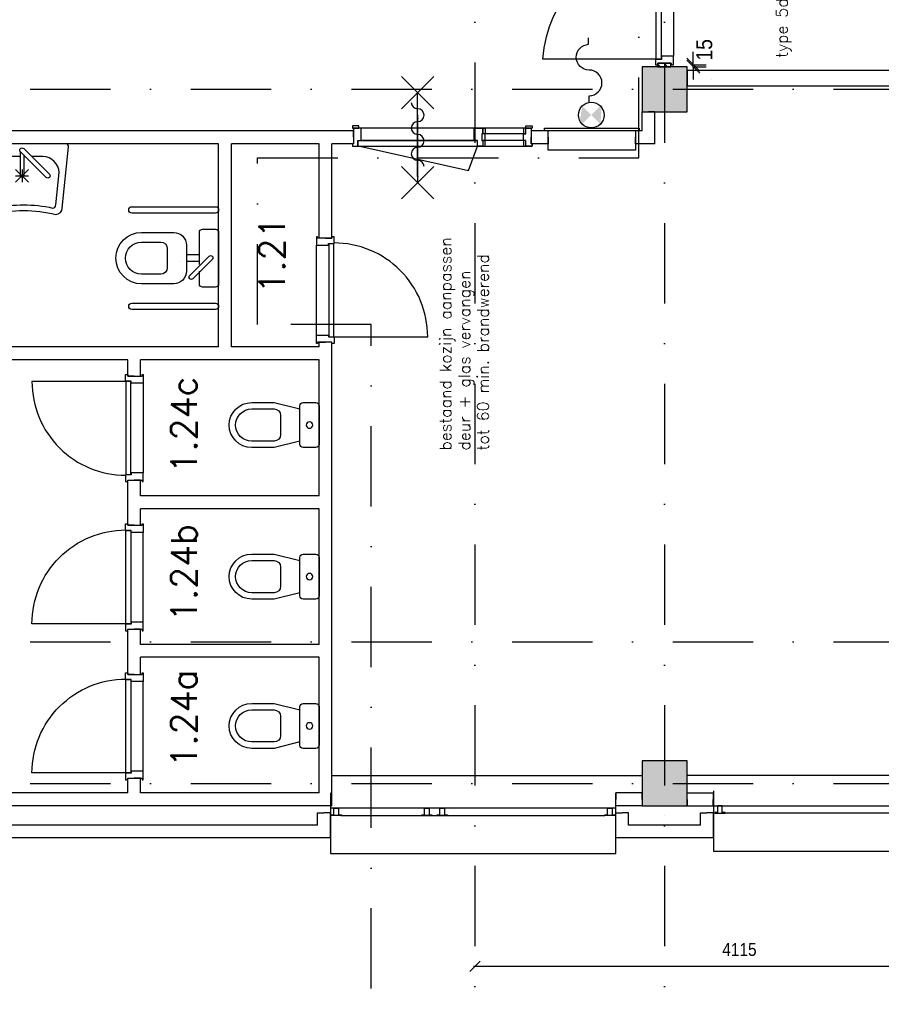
# Model space of a CAD drawing. Extents: x -171140 to 151546, y -8083 to 162438.
# Tile 42 of 96: x 44364 to 51069, y 30528 to 38187. Entities that reach past the tile are written whole.
import ezdxf

# ---------------------------------------------------------------- set-up
doc = ezdxf.new("R2010")
doc.units = 0
doc.header["$LTSCALE"] = 50
doc.header["$MEASUREMENT"] = 0
doc.header["$PDMODE"] = 3
doc.header["$PDSIZE"] = 0.001
for name, pattern in [('DASHDOT', [25, 12.5, -6.25, 0, -6.25]), ('HIDDEN', [9.375, 6.25, -3.125]), ('HIDDEN2', [0.1875, 0.125, -0.0625]), ('STRAM_0WT$0$DASHDOT', [25, 12.5, -6.25, 0, -6.25])]:
    doc.linetypes.add(name, pattern=pattern)
doc.layers.get('0').update_dxf_attribs({"linetype": 'CONTINUOUS'})
doc.layers.get('DEFPOINTS').update_dxf_attribs({"linetype": 'CONTINUOUS'})
for name, color, linetype in [('1', 7, 'CONTINUOUS'), ('_BESTAAND_ONGEWIJZIGD', 8, 'CONTINUOUS'), ('_BRANDCOMPART', 6, 'DASHDOT'), ('_DETAILNUMMERS', 4, 'CONTINUOUS'), ('_KOLOMBESTAAND', 212, 'CONTINUOUS'), ('A--A21--_F-2--', 7, 'CONTINUOUS'), ('A--A56--_F123-', 7, 'CONTINUOUS'), ('A--L21--', 3, 'CONTINUOUS'), ('A--L21--_F-23-', 7, 'CONTINUOUS'), ('A--L24AC1_TRAPPEN', 1, 'HIDDEN2'), ('A--L28--', 7, 'CONTINUOUS'), ('A--L32--', 7, 'CONTINUOUS'), ('A--L32--_F-2--', 7, 'CONTINUOUS'), ('A--L32--_F-23-', 2, 'CONTINUOUS'), ('A--L32--_F123-', 1, 'CONTINUOUS'), ('A--L32--_F123-DRAAIR', 7, 'CONTINUOUS'), ('A--L56--', 7, 'CONTINUOUS'), ('A--L56--_F123-', 7, 'CONTINUOUS'), ('A--L65--', 7, 'CONTINUOUS'), ('A--L65--_F-23-', 7, 'CONTINUOUS'), ('A--L65--_F123-', 7, 'CONTINUOUS'), ('A--L74--', 7, 'CONTINUOUS'), ('A--L74--_F-23-', 7, 'CONTINUOUS'), ('A--M$1A-_F123-', 1, 'CONTINUOUS'), ('A--M1$A-_F123-', 1, 'CONTINUOUS'), ('A--T$1A-_F123-_R', 4, 'CONTINUOUS'), ('L1', 1, 'CONTINUOUS'), ('STRAM_0WT$0$A--L$7AC3-_STR', 3, 'STRAM_0WT$0$DASHDOT'), ('STRAM_0WT$0$A--T$7A8-_STRA', 8, 'STRAM_0WT$0$DASHDOT'), ('TEKSTKOZIJNMERK', 2, 'CONTINUOUS'), ('X--LR---_CP', 7, 'CONTINUOUS')]:
    doc.layers.add(name, color=color, linetype=linetype)
doc.styles.add('ALFA-0_25', font='ROMANS')
doc.styles.add('B-01', font='SIMPLEX.SHX', dxfattribs={"width": 0.8, "height": 4.5})
doc.styles.add('HIEMSTRA', font='romans.shx')
doc.styles.get("Standard").update_dxf_attribs({"font": 'txt', "width": 0.9})
doc.dimstyles.new('BEILEN', dxfattribs={"dimscale": 40, "dimtxt": 2.5, "dimasz": 2, "dimexe": 0.3, "dimexo": 0.3, "dimgap": 2, "dimtad": 1, "dimdec": 0, "dimzin": 0, "dimtxsty": 'HIEMSTRA', "dimblk1": 'OBLIQUE', "dimblk2": 'OBLIQUE', "dimsah": 1, "dimcen": -0.09, "dimdle": 0.3, "dimse1": 1, "dimclrd": 2, "dimclre": 2, "dimclrt": 3, "dimazin": 3, "dimtfac": 1, "dimtdec": 4, "dimtofl": 0, "dimtmove": 0, "dimatfit": 3, "dimtvp": 625, "dimtolj": 1, "dimtzin": 0})
doc.dimstyles.new('STANDARD$0', dxfattribs={"dimscale": 50, "dimtxt": 2.5, "dimasz": 2, "dimexe": 2, "dimexo": 0, "dimgap": 2, "dimtad": 1, "dimdec": 0, "dimzin": 0, "dimtxsty": 'ALFA-0_25', "dimblk1": 'OBLIQUE', "dimblk2": 'OBLIQUE', "dimsah": 1, "dimcen": -3, "dimdle": 2, "dimclrd": 1, "dimclre": 1, "dimclrt": 2, "dimazin": 3, "dimtfac": 0.666667, "dimtofl": 0, "dimtmove": 0, "dimatfit": 3, "dimtvp": 0.833333, "dimtolj": 1, "dimtzin": 0})

# ---------------------------------------------------------------- blocks, each defined once
blk = doc.blocks.new('Q0340041A')
at = {"layer": '_BESTAAND_ONGEWIJZIGD', "linetype": 'CONTINUOUS'}
blk.add_lwpolyline([(0, 0), (0, -40), (726.12, -40), (723.12, 0), (0, 0)], close=True, dxfattribs=at)
blk.add_lwpolyline([(0, -40), (0, -770, 0.4142136), (730, -40)], format="xyb", dxfattribs=at)
blk = doc.blocks.new('DR_730BE')
at = {"layer": '_BESTAAND_ONGEWIJZIGD'}
blk.add_line((67, 0), (765, 0), dxfattribs=at)
for points in [[(0, -9), (0, 0), (67, 0), (67, -93.8), (52, -93.8), (52, -139), (0, -139), (0, -121), (12, -121), (12, -9), (0, -9)], [(832, -9), (832, 0), (765, 0), (765, -93.8), (780, -93.8), (780, -139), (832, -139), (832, -121), (820, -121), (820, -9), (832, -9)]]:
    blk.add_lwpolyline(points, close=True, dxfattribs=at)
at = {"layer": 'X--LR---_CP', "linetype": 'CONTINUOUS'}
blk.add_point((0, 0), dxfattribs=at)
blk.add_point((0, 0), dxfattribs=at)
at = {"layer": 'X--LR---_CP', "color": 1, "linetype": 'CONTINUOUS'}
blk.add_point((832, 0), dxfattribs=at)
blk.add_point((832, 0), dxfattribs=at)
blk.add_point((832, 0), dxfattribs=at)
at = {"layer": 'A--L32--', "linetype": 'CONTINUOUS'}
blk.add_blockref('Q0340041A', (53.5, -95.6), dxfattribs=at)
blk = doc.blocks.new('*U1304')
at = {"layer": 'A--L21--', "color": 8, "linetype": 'CONTINUOUS'}
for points in [[(-50, 50), (-50, 50), (-609.5, 50), (-609.5, 50)], [(50, -50), (50, -50), (-709.5, -50), (-709.5, -50)]]:
    blk.add_lwpolyline(points, dxfattribs=at)
blk = doc.blocks.new('*U1303')
at = {"layer": 'A--L21--', "color": 8, "linetype": 'CONTINUOUS'}
for points in [[(0, 0), (0, 50), (-204.7, 50), (-204.7, 0)], [(0, 0), (0, -50), (-204.7, -50), (-204.7, 0)]]:
    blk.add_lwpolyline(points, dxfattribs=at)
blk = doc.blocks.new('*U1302')
at = {"layer": 'A--L21--', "color": 8, "linetype": 'CONTINUOUS'}
for points in [[(-50, -50), (-50, -50), (-50, 145), (0, 145)], [(50, 50), (50, 50), (50, 145), (0, 145)]]:
    blk.add_lwpolyline(points, dxfattribs=at)
blk = doc.blocks.new('*U1301')
at = {"layer": 'A--L21--', "color": 8, "linetype": 'CONTINUOUS'}
for points in [[(0, 0), (0, 50), (204.7, 50), (204.7, 0)], [(0, 0), (0, -50), (204.7, -50), (204.7, 0)]]:
    blk.add_lwpolyline(points, dxfattribs=at)
blk = doc.blocks.new('*U1300')
at = {"layer": 'A--L21--', "color": 8, "linetype": 'CONTINUOUS'}
for points in [[(-50, 50), (-50, 50), (-50, 145), (0, 145)], [(50, -50), (50, -50), (50, 145), (0, 145)]]:
    blk.add_lwpolyline(points, dxfattribs=at)
blk = doc.blocks.new('*U1299')
at = {"layer": 'A--L21--', "color": 8, "linetype": 'CONTINUOUS'}
for points in [[(-50, 50), (-50, 50), (-7324.7, 50), (-7324.7, 50)], [(50, -50), (50, -50), (-7424.7, -50), (-7424.7, -50)]]:
    blk.add_lwpolyline(points, dxfattribs=at)
blk = doc.blocks.new('*U1298')
at = {"layer": 'A--L21--', "color": 8, "linetype": 'CONTINUOUS'}
for points in [[(-50, 50), (-50, 50), (-50, 145), (0, 145)], [(50, -50), (50, -50), (50, 145), (0, 145)]]:
    blk.add_lwpolyline(points, dxfattribs=at)
blk = doc.blocks.new('*U1297')
at = {"layer": 'A--L21--', "color": 8, "linetype": 'CONTINUOUS'}
for points in [[(0, 0), (-50, 0), (-50, 735), (-50, 735)], [(0, 0), (50, 0), (50, 735), (50, 735)]]:
    blk.add_lwpolyline(points, dxfattribs=at)
blk = doc.blocks.new('*U1296')
at = {"layer": 'A--L21--', "color": 8, "linetype": 'CONTINUOUS'}
for points in [[(-50, 50), (-50, 50), (-1097.3, 50), (-1097.3, 0)], [(0, -50), (0, -50), (-1097.3, -50), (-1097.3, 0)]]:
    blk.add_lwpolyline(points, dxfattribs=at)
blk = doc.blocks.new('*U1289')
at = {"layer": 'A--L21--', "color": 8, "linetype": 'CONTINUOUS'}
for points in [[(-50, 50), (-50, 50), (-1440, 50), (-1440, 50)], [(-50, -50), (-50, -50), (-1440, -50), (-1440, -50)]]:
    blk.add_lwpolyline(points, dxfattribs=at)
blk = doc.blocks.new('*U1288')
at = {"layer": 'A--L21--', "color": 8, "linetype": 'CONTINUOUS'}
for points in [[(-50, 50), (-50, 50), (-1440, 50), (-1440, 50)], [(-50, -50), (-50, -50), (-1440, -50), (-1440, -50)]]:
    blk.add_lwpolyline(points, dxfattribs=at)
blk = doc.blocks.new('*U1287')
at = {"layer": 'A--L21--', "color": 8, "linetype": 'CONTINUOUS'}
for points in [[(0, 50), (0, 50), (-1602, 50), (-1602, 50)], [(-50, -50), (-50, -50), (-1602, -50), (-1602, -50)]]:
    blk.add_lwpolyline(points, dxfattribs=at)
blk = doc.blocks.new('*U1286')
at = {"layer": 'A--L21--', "color": 8, "linetype": 'CONTINUOUS'}
for points in [[(0, 0), (-50, 0), (-50, 128.1), (-50, 128.1)], [(0, 0), (50, 0), (50, 128.1), (50, 128.1)]]:
    blk.add_lwpolyline(points, dxfattribs=at)
blk = doc.blocks.new('*U1285')
at = {"layer": 'A--L21--', "color": 8, "linetype": 'CONTINUOUS'}
for points in [[(-50, 50), (-50, 50), (-708, 50), (-708, 50)], [(0, -50), (0, -50), (-658, -50), (-658, -50)]]:
    blk.add_lwpolyline(points, dxfattribs=at)
blk = doc.blocks.new('*U1284')
at = {"layer": 'A--L21--', "color": 8, "linetype": 'CONTINUOUS'}
for points in [[(-50, 0), (-50, 0), (-50, 173.9), (0, 173.9)], [(50, 50), (50, 50), (50, 173.9), (0, 173.9)]]:
    blk.add_lwpolyline(points, dxfattribs=at)
blk = doc.blocks.new('*U1283')
at = {"layer": 'A--L21--', "color": 8, "linetype": 'CONTINUOUS'}
for points in [[(-50, 0), (-50, 0), (-50, 168.9), (0, 168.9)], [(50, 50), (50, 50), (50, 168.9), (0, 168.9)]]:
    blk.add_lwpolyline(points, dxfattribs=at)
blk = doc.blocks.new('*U1282')
at = {"layer": 'A--L21--', "color": 8, "linetype": 'CONTINUOUS'}
for points in [[(-50, 50), (-50, 50), (-50, 164.5), (0, 164.5)], [(50, 50), (50, 50), (50, 164.5), (0, 164.5)]]:
    blk.add_lwpolyline(points, dxfattribs=at)
blk = doc.blocks.new('*U1281')
at = {"layer": 'A--L21--', "color": 8, "linetype": 'CONTINUOUS'}
for points in [[(0, 0), (-50, 0), (-50, 183.1), (-50, 183.1)], [(0, 0), (50, 0), (50, 133.1), (50, 133.1)]]:
    blk.add_lwpolyline(points, dxfattribs=at)
blk = doc.blocks.new('*U1280')
at = {"layer": 'A--L21--', "color": 8, "linetype": 'CONTINUOUS'}
for points in [[(-50, 50), (-50, 50), (-1440, 50), (-1440, 50)], [(50, -50), (50, -50), (-1490, -50), (-1490, -50)]]:
    blk.add_lwpolyline(points, dxfattribs=at)
blk = doc.blocks.new('*U1259')
at = {"layer": 'A--L21--', "color": 8, "linetype": 'CONTINUOUS'}
for points in [[(0, 50), (0, 50), (-2410, 50), (-2410, 50)], [(-50, -50), (-50, -50), (-2310, -50), (-2310, -50)]]:
    blk.add_lwpolyline(points, dxfattribs=at)
blk = doc.blocks.new('*U1258')
at = {"layer": 'A--L21--', "color": 8, "linetype": 'CONTINUOUS'}
for points in [[(50, 0), (50, 0), (50, 1160), (50, 1160)], [(-50, 50), (-50, 50), (-50, 1110), (-50, 1110)]]:
    blk.add_lwpolyline(points, dxfattribs=at)
blk = doc.blocks.new('*U1257')
at = {"layer": 'A--L21--', "color": 8, "linetype": 'CONTINUOUS'}
for points in [[(0, 0), (0, 50), (-216.4, 50), (-216.4, 50)], [(0, 0), (0, -50), (-166.4, -50), (-166.4, -50)]]:
    blk.add_lwpolyline(points, dxfattribs=at)
blk = doc.blocks.new('*U1256')
at = {"layer": 'A--L21--', "color": 8, "linetype": 'CONTINUOUS'}
for points in [[(-50, 50), (-50, 50), (-50, 1630), (-50, 1630)], [(50, 50), (50, 50), (50, 1630), (50, 1630)]]:
    blk.add_lwpolyline(points, dxfattribs=at)
blk = doc.blocks.new('*U1255')
at = {"layer": 'A--L21--', "color": 8, "linetype": 'CONTINUOUS'}
for points in [[(-50, 50), (-50, 50), (-732, 50), (-732, 50)], [(-50, -50), (-50, -50), (-782, -50), (-782, -50)]]:
    blk.add_lwpolyline(points, dxfattribs=at)
blk = doc.blocks.new('*U1254')
at = {"layer": 'A--L21--', "color": 8, "linetype": 'CONTINUOUS'}
for points in [[(0, 50), (0, 50), (-782, 50), (-782, 50)], [(-50, -50), (-50, -50), (-732, -50), (-732, -50)]]:
    blk.add_lwpolyline(points, dxfattribs=at)
blk = doc.blocks.new('*U1253')
at = {"layer": 'A--L21--', "color": 8, "linetype": 'CONTINUOUS'}
for points in [[(-50, 50), (-50, 50), (-50, 199.3), (0, 199.3)], [(50, -50), (50, -50), (50, 199.3), (0, 199.3)]]:
    blk.add_lwpolyline(points, dxfattribs=at)
blk = doc.blocks.new('*U1252')
at = {"layer": 'A--L21--', "color": 8, "linetype": 'CONTINUOUS'}
for points in [[(-50, 50), (-50, 50), (-50, 87), (0, 87)], [(50, 0), (50, 0), (50, 87), (0, 87)]]:
    blk.add_lwpolyline(points, dxfattribs=at)
blk = doc.blocks.new('*U1173')
at = {"layer": 'A--L21--', "color": 8, "linetype": 'CONTINUOUS'}
for points in [[(-50, 50), (-50, 50), (-100.5, 50), (-100.5, 0)], [(50, -50), (50, -50), (-100.5, -50), (-100.5, 0)]]:
    blk.add_lwpolyline(points, dxfattribs=at)
blk = doc.blocks.new('Q070108-')
at = {"layer": 'X--LR---_CP'}
for p in [(0, 0), (0, 0), (700, 0)]:
    blk.add_point(p, dxfattribs=at)
blk = doc.blocks.new('Q070109-')
at = {"layer": 'X--LR---_CP'}
for p in [(0, 0), (0, 0), (400, 0)]:
    blk.add_point(p, dxfattribs=at)
blk = doc.blocks.new('Q070110-')
at = {"layer": 'X--LR---_CP'}
for p in [(0, 0), (0, 0), (250, 0)]:
    blk.add_point(p, dxfattribs=at)
blk = doc.blocks.new('Q070111-')
at = {"layer": 'X--LR---_CP'}
for p in [(0, 0), (0, 0), (400, 0)]:
    blk.add_point(p, dxfattribs=at)
blk = doc.blocks.new('Q070112-')
at = {"layer": 'X--LR---_CP'}
for p in [(0, 0), (0, 0), (225, 0)]:
    blk.add_point(p, dxfattribs=at)
blk = doc.blocks.new('Q070062-')
at = {"layer": 'A--L74--_F-23-', "color": 1, "linetype": 'CONTINUOUS'}
for p, q in [((-25, -150), (-25, -250)), ((25, -150), (25, -250))]:
    blk.add_line(p, q, dxfattribs=at)
for points in [[(-350, -25), (-350, -675, -1), (-400, -675), (-400, -25, -1), (-350, -25)], [(50, -150), (-200, -150, -0.41), (-225, -125), (-225, -25, -0.41), (-200, 0), (200, 0, -0.41), (225, -25), (225, -125, -0.41), (200, -150), (100, -150)], [(400, -25), (400, -675, -1), (350, -675), (350, -25, -1), (400, -25)], [(10, -50), (160, -200, -1), (135, -225), (-15, -75, -1), (10, -50)], [(-100, -250), (100, -250, -0.41), (200, -350), (200, -600, -1), (-200, -600), (-200, -350, -0.41), (-100, -250)], [(-75, -400), (75, -400, -0.41), (125, -450), (125, -600, -1), (-125, -600), (-125, -450, -0.41), (-75, -400)]]:
    blk.add_lwpolyline(points, format="xyb", dxfattribs=at)
at = {"layer": 'A--L74--_F-23-', "color": 255}
blk.add_circle((0, 0), 0.0123, dxfattribs=at)
at = {"layer": 'X--LR---_CP'}
for p in [(-225, 0), (225, 0), (225, 0)]:
    blk.add_point(p, dxfattribs=at)
at = {"layer": 'A--L74--', "extrusion": (-1, 0, 0)}
for name, p in [('Q070108-', (0, 0, 350)), ('Q070108-', (0, 0, -400)), ('Q070110-', (50, 0, -25))]:
    blk.add_blockref(name, p, dxfattribs=at)
at = {"layer": 'A--L74--', "extrusion": (0, -1, 0)}
blk.add_blockref('Q070109-', (-200, 0), dxfattribs=at)
at = {"layer": 'A--L74--'}
blk.add_blockref('Q070111-', (-200, 0), dxfattribs=at)
at = {"layer": 'A--L74--', "extrusion": (-0.707107, -0.707107, 0)}
blk.add_blockref('Q070112-', (35.4, 0, 35.4), dxfattribs=at)
blk = doc.blocks.new('Q070093-')
at = {"layer": 'X--LR---_CP'}
for p in [(0, 0), (0, 0), (225, 0)]:
    blk.add_point(p, dxfattribs=at)
blk = doc.blocks.new('Q070094-')
at = {"layer": 'X--LR---_CP'}
for p in [(0, 0), (0, 0), (312.5, 0)]:
    blk.add_point(p, dxfattribs=at)
blk = doc.blocks.new('Q070055-')
at = {"layer": 'A--L74--_F-23-', "color": 1, "linetype": 'CONTINUOUS'}
for p, q in [((0, -100, -700), (12.5, -100, -700)), ((-62.5, -200, -700), (37.5, -300, -700)), ((-62.5, -300, -700), (37.5, -200, -700)), ((-12.5, -200, -700), (-12.5, -300, -700)), ((-62.5, -250, -700), (37.5, -250, -700))]:
    blk.add_line(p, q, dxfattribs=at)
at = {"layer": 'A--L74--_F-23-', "color": 1, "linetype": 'CONTINUOUS', "elevation": -700}
blk.add_lwpolyline([(250, -550, 0.41), (300, -500), (350, -25, 0.41), (325, 0), (-325, 0, 0.41), (-350, -25), (-300, -500, 0.41), (-250, -550, -0.12)], format="xyb", close=True, dxfattribs=at)
for points in [[(0, -37.5), (200, -237.5, -1), (175, -262.5), (-25, -62.5, -1), (0, -37.5)], [(0, -87.5), (0, -250, -1), (-25, -250), (-25, -62.5)], [(-25, -100), (-150, -100, 0.41), (-275, -225), (-250, -475, 0.41), (-225, -500, -0.11), (225, -500, 0.41), (250, -475), (275, -225, 0.41), (150, -100), (62.5, -100)]]:
    blk.add_lwpolyline(points, format="xyb", dxfattribs=at)
at = {"layer": 'A--L74--_F-23-', "color": 255}
blk.add_circle((0, 0), 0.0123, dxfattribs=at)
at = {"layer": 'A--L74--', "extrusion": (-0.707107, -0.707107, 0)}
blk.add_blockref('Q070094-', (17.7, -700, 35.4), dxfattribs=at)
at = {"layer": 'A--L74--', "extrusion": (-1, 0, 0)}
blk.add_blockref('Q070093-', (37.5, -700), dxfattribs=at)
blk = doc.blocks.new('Q070064A')
at = {"layer": 'A--L74--_F-23-', "color": 8, "linetype": 'CONTINUOUS'}
for points in [[(-150, 0), (150, 0, -0.41), (175, -25), (175, -125, -0.41), (150, -150), (-150, -150, -0.41), (-175, -125), (-175, -25, -0.41), (-150, 0)], [(125, -150), (175, -350), (175, -525, -1), (-175, -525), (-175, -350), (-125, -150)], [(-75, -300), (75, -300, -0.41), (125, -350), (125, -525, -1), (-125, -525), (-125, -350, -0.41), (-75, -300)]]:
    blk.add_lwpolyline(points, format="xyb", dxfattribs=at)
blk.add_lwpolyline([(-25, -75, 1), (25, -75, 1)], format="xyb", close=True, dxfattribs=at)
at = {"layer": 'A--L74--_F-23-', "color": 255}
blk.add_circle((0, 0), 0.0123, dxfattribs=at)
blk = doc.blocks.new('*U1159')
at = {"layer": 'A--L21--', "color": 8, "linetype": 'CONTINUOUS'}
for points in [[(50, -50), (50, -50), (50, 1155.6), (50, 1155.6)], [(-50, 50), (-50, 50), (-50, 1105.6), (-50, 1105.6)]]:
    blk.add_lwpolyline(points, dxfattribs=at)
blk = doc.blocks.new('*U1158')
at = {"layer": 'A--L21--', "color": 8, "linetype": 'CONTINUOUS'}
for points in [[(50, 0), (50, 0), (50, 1155), (50, 1155)], [(-50, 50), (-50, 50), (-50, 1105), (-50, 1105)]]:
    blk.add_lwpolyline(points, dxfattribs=at)
blk = doc.blocks.new('*U1157')
at = {"layer": 'A--L21--', "color": 8, "linetype": 'CONTINUOUS'}
for points in [[(0, 0), (-50, 0), (-50, 178.1), (-50, 178.1)], [(0, 0), (50, 0), (50, 128.1), (50, 128.1)]]:
    blk.add_lwpolyline(points, dxfattribs=at)
blk = doc.blocks.new('S050122-')
at = {"layer": 'A--A56--_F123-', "color": 2}
for points in [[(0.59, 1.09), (3.18, 1.29), (2, -0.33), (3.41, 1.09)], [(1.09, -2.11), (0.59, -1.74), (3.41, -1.74), (2, -0.33)]]:
    blk.add_solid(points, dxfattribs=at)
at = {"layer": 'A--L56--_F123-', "color": 1, "linetype": 'CONTINUOUS'}
blk.add_lwpolyline([(0, -0.33, 1), (4, -0.33, 1)], format="xyb", close=True, dxfattribs=at)
blk.add_lwpolyline([(4, -0.66), (5, -0.66, -1), (9, -0.66, 0.98), (13, -0.74), (14, -0.74)], format="xyb", dxfattribs=at)
blk = doc.blocks.new('6432')
at = {"layer": '1', "color": 1, "linetype": 'CONTINUOUS'}
blk.add_line((0, 0), (0, 80), dxfattribs=at)
at = {"layer": '_BESTAAND_ONGEWIJZIGD', "linetype": 'CONTINUOUS'}
blk.add_lwpolyline([(0, 80), (-4, 80), (-4, 58), (-57, 58), (-57, 22), (-4, 22), (-4, 0), (0, 0)], close=True, dxfattribs=at)
blk = doc.blocks.new('_OBLIQUE')
at = {"color": 0, "linetype": 'BYBLOCK'}
blk.add_line((-0.5, -0.5), (0.5, 0.5), dxfattribs=at)
blk = doc.blocks.new('*D102')
at = {"layer": 'A--M$1A-_F123-', "color": 2, "linetype": 'CONTINUOUS'}
for p, q in [((47895, 30823.6), (52034.4, 30823.6)), ((52022.4, 30834.5), (52022.4, 30835.6))]:
    blk.add_line(p, q, dxfattribs=at)
at = {"layer": 'DEFPOINTS', "color": 0, "linetype": 'CONTINUOUS'}
for p in [(47907, 30822.5), (52022.4, 30823.6), (52022.4, 30822.5)]:
    blk.add_point(p, dxfattribs=at)
at = {"layer": 'A--M$1A-_F123-', "color": 2, "linetype": 'CONTINUOUS', "xscale": 80, "yscale": 80, "zscale": 80, "rotation": 180}
blk.add_blockref('_OBLIQUE', (47907, 30823.6), dxfattribs=at)
at = {"layer": 'A--M$1A-_F123-', "color": 2, "linetype": 'CONTINUOUS', "xscale": 80, "yscale": 80, "zscale": 80}
blk.add_blockref('_OBLIQUE', (52022.4, 30823.6), dxfattribs=at)
at = {"layer": 'A--M$1A-_F123-', "color": 3, "linetype": 'CONTINUOUS', "insert": (49964.7, 30953.6), "char_height": 100, "attachment_point": 5}
blk.add_mtext('\\A1;4115', dxfattribs=at)
blk = doc.blocks.new('STRAM_0WT')
at = {"layer": 'STRAM_0WT$0$A--L$7AC3-_STR'}
blk.add_line((-66174.285, 5400), (-500, 5400), dxfattribs=at)
at = {"layer": 'STRAM_0WT$0$A--T$7A8-_STRA', "color": 8}
for p, q in [((-27709.938, 28110.192), (-27709.938, -5393.534)), ((-26234.938, 28110.192), (-26234.938, -7375.62)), ((-66174.285, 1100), (-500, 1100)), ((-66174.285, 0), (-500, 0))]:
    blk.add_line(p, q, dxfattribs=at)
blk = doc.blocks.new('TYPE_5D')
at = {"layer": 'A--L32--_F-23-'}
for points in [[(-1861, 51.5), (-1861, 69.5), (-1794, 69.5), (-1794, -24.3), (-1819, -24.3), (-1819, -69.5), (-1861, -69.5), (-1861, -51.5), (-1849, -51.5), (-1849, 51.5), (-1861, 51.5)], [(0, 51.5), (0, 69.5), (-67, 69.5), (-67, -24.3), (-42, -24.3), (-42, -69.5), (0, -69.5), (0, -51.5), (-12, -51.5), (-12, 51.5), (0, 51.5)], [(-1817, -26.1), (-1817, -66.1), (-937, -66.1), (-940, -26.1), (-1817, -26.1)], [(-44, -26.1), (-44, -66.1), (-924, -66.1), (-921, -26.1), (-44, -26.1)]]:
    blk.add_lwpolyline(points, close=True, dxfattribs=at)
at = {"layer": 'A--L32--_F123-', "color": 1}
blk.add_line((-1794, 69.5), (-67, 69.5), dxfattribs=at)
at = {"layer": 'A--L32--_F123-DRAAIR', "color": 1}
for points in [[(-1817, -66.1), (-1817, -946.1, 0.381848), (-944.1, -66.3)], [(-44, -66.1), (-44, -946.1, -0.381848), (-916.9, -66.3)]]:
    blk.add_lwpolyline(points, format="xyb", dxfattribs=at)
blk = doc.blocks.new('Q027011-')
at = {"layer": 'A--A21--_F-2--', "linetype": 'CONTINUOUS'}
h = blk.add_hatch(dxfattribs=at)
h.set_pattern_fill('ALFALINE', color=9, scale=40, style=0)
h.set_pattern_definition([(45, (0, 0), (-28.284, 28.284), [])])
h.paths.add_polyline_path([(0, 0), (27, 0), (27, 100), (0, 100)])
at = {"layer": 'A--L21--_F-23-', "color": 2, "linetype": 'CONTINUOUS'}
blk.add_lwpolyline([(0, 0), (27, 0), (27, 100), (0, 100)], close=True, dxfattribs=at)
at = {"layer": 'X--LR---_CP', "color": 1, "linetype": 'CONTINUOUS'}
blk.add_point((0, 0), dxfattribs=at)
blk = doc.blocks.new('*D483')
at = {"layer": 'A--M1$A-_F123-', "color": 1}
for p, q in [((49605.8, 37836.9), (49605.8, 37936.9)), ((49599.3, 37836.9), (49705.8, 37836.9)), ((49599.3, 37821.9), (49705.8, 37821.9)), ((49605.8, 37821.9), (49605.8, 37721.9))]:
    blk.add_line(p, q, dxfattribs=at)
at = {"layer": 'DEFPOINTS', "color": 0}
for p in [(49599.3, 37836.9), (49599.3, 37821.9), (49605.8, 37821.9)]:
    blk.add_point(p, dxfattribs=at)
at = {"layer": 'A--M1$A-_F123-', "color": 1, "xscale": 100, "yscale": 100, "zscale": 100}
for p, rotation in [((49605.8, 37836.9), 270), ((49605.8, 37821.9), 90)]:
    blk.add_blockref('_OBLIQUE', p, dxfattribs=dict(at, rotation=rotation))
at = {"layer": 'A--M1$A-_F123-', "color": 2, "insert": (49691.7, 37952.9), "char_height": 125, "attachment_point": 5, "rotation": 90}
blk.add_mtext('\\A1;15', dxfattribs=at)
blk = doc.blocks.new('A$C2EE40F78')
at = {"layer": '_DETAILNUMMERS', "color": 2}
for points in [[(8, 139), (8, 18), (0, 18), (0, 0), (51, 0), (51, 43), (68, 43), (68, 96), (51, 96), (51, 139)], [(68, 96), (51, 96), (51, 139), (68, 139)], [(384, 139), (367, 139), (367, 96), (384, 96)], [(392, 43), (367, 43), (367, 96), (392, 96)], [(384, 139), (384, 96), (392, 96), (392, 43), (384, 43), (384, 0), (427, 0), (427, 43), (452, 43), (452, 139)], [(1392, 139), (1392, 18), (1400, 18), (1400, 0), (1357, 0), (1357, 43), (1332, 43), (1332, 139)], [(68, 0), (51, 0), (51, 43), (68, 43)], [(384, 0), (367, 0), (367, 43), (384, 43)]]:
    blk.add_lwpolyline(points, close=True, dxfattribs=at)
at = {"layer": 'A--L32--', "color": 1}
for p, q in [((51, 139), (1332, 139)), ((51, 96), (392, 96)), ((1400, 0), (0, 0)), ((51, 43), (392, 43)), ((452, 43), (1332, 43))]:
    blk.add_line(p, q, dxfattribs=at)
for points in [[(0, 139), (51, 139), (51, 157), (0, 157)], [(1400, 139), (1349, 139), (1349, 157), (1400, 157)], [(1357, 40), (1357, 0), (427, 0), (427, 40)]]:
    blk.add_lwpolyline(points, close=True, dxfattribs=at)
at = {"layer": 'A--L32--_F-2--', "color": 1, "linetype": 'CONTINUOUS'}
blk.add_lwpolyline([(1343, 0), (496.75, -191.25), (427, 0)], dxfattribs=at)
at = {"layer": 'A--L32--_F123-', "color": 1, "linetype": 'CONTINUOUS'}
blk.add_lwpolyline([(892, 243.62), (892, -253.38)], dxfattribs=at)
at = {"layer": 'X--LR---_CP'}
blk.add_point((532, 43), dxfattribs=at)
blk.add_point((532, 43), dxfattribs=at)
blk.add_point((532, 43), dxfattribs=at)
blk = doc.blocks.new('*U832')
at = {"layer": 'A--L21--', "color": 8, "linetype": 'CONTINUOUS'}
for points in [[(0, 0), (0, 50), (-131.9, 50), (-131.9, 0)], [(0, 0), (0, -50), (-131.9, -50), (-131.9, 0)]]:
    blk.add_lwpolyline(points, dxfattribs=at)
blk = doc.blocks.new('S060204-')
at = {"layer": 'A--L65--_F-23-', "color": 255}
blk.add_circle((0, 0), 0.0123, dxfattribs=at)
at = {"layer": 'A--L65--_F123-', "color": 1, "linetype": 'CONTINUOUS'}
for points in [[(-1.25, 6.25), (1.25, 3.75)], [(1.25, 6.25), (-1.25, 3.75)], [(0, 0), (0, 5)]]:
    blk.add_lwpolyline(points, dxfattribs=at)
blk = doc.blocks.new('S060205A')
at = {"layer": 'A--L65--_F-23-', "color": 255}
blk.add_circle((0, -0.0123), 0.0123, dxfattribs=at)
at = {"layer": 'A--L65--_F123-', "color": 1, "linetype": 'CONTINUOUS'}
blk.add_lwpolyline([(0, -0.0123), (0, 6.2377)], dxfattribs=at)
for points in [[(-0.5, 5.7377, 0.41), (0, 5.2377)], [(0, 4.2377, 1), (0, 5.2377)], [(0, 4.2377, 1), (0, 3.2377)], [(0, 2.2377, 1), (0, 3.2377)], [(0, 2.2377, 1), (0, 1.2377)], [(0.5, 0.7377, 0.41), (0, 1.2377)]]:
    blk.add_lwpolyline(points, format="xyb", dxfattribs=at)
at = {"layer": 'A--L65--', "xscale": -1}
blk.add_blockref('S060204-', (0, 1.4877), dxfattribs=at)
blk.add_blockref('S060204-', (0, 1.4877), dxfattribs=at)
at = {"layer": 'A--L65--', "rotation": 180}
blk.add_blockref('S060204-', (0, 4.4877), dxfattribs=at)
blk.add_blockref('S060204-', (0, 4.4877), dxfattribs=at)

msp = doc.modelspace()

# ---------------------------------------------------------------- hatches: boundary and pattern name
at = {"layer": '_KOLOMBESTAAND', "linetype": 'HIDDEN'}
for points in [[(49207, 37471.9), (49557, 37471.9), (49557, 37821.9), (49207, 37821.9)], [(49207, 37471.9), (49557, 37471.9), (49557, 37821.9), (49207, 37821.9)], [(49207, 32071.9), (49557, 32071.9), (49557, 32421.9), (49207, 32421.9)], [(49207, 32071.9), (49557, 32071.9), (49557, 32421.9), (49207, 32421.9)]]:
    msp.add_hatch(color=256, dxfattribs=at).paths.add_polyline_path(points)

# ---------------------------------------------------------------- linework, layer by layer
at = {"linetype": 'CONTINUOUS'}
msp.add_lwpolyline([(49184.6, 37342.5), (49184.5, 37322.5), (48448.5, 37322.6), (48448.6, 37342.6)], close=True, dxfattribs=at)
msp.add_lwpolyline([(49156.6, 37322.5), (49156.5, 37172.5), (48476.5, 37172.5), (48476.6, 37322.5)], dxfattribs=at)
at = {"layer": '_BESTAAND_ONGEWIJZIGD'}
for p, q in [((46782, 32171.9), (46782, 31701.9)), ((49002.3, 31701.9), (49002.3, 32171.9)), ((49762.6, 32189.9), (49762.6, 31719.9)), ((49002.3, 32053.9), (46782, 32053.9)), ((49762.6, 32071.9), (52002.6, 32071.9)), ((46862, 31996.9), (48917.3, 31996.9)), ((51922.6, 32014.9), (49852.6, 32014.9)), ((49762.6, 31719.9), (54402.6, 31719.9)), ((46782, 31701.9), (49002.3, 31701.9))]:
    msp.add_line(p, q, dxfattribs=at)
at = {"layer": '_BESTAAND_ONGEWIJZIGD', "linetype": 'CONTINUOUS'}
msp.add_lwpolyline([(49772.6, 32018.9), (49772.6, 32014.9), (49852.6, 32014.9), (49852.6, 32018.9), (49830.6, 32018.9), (49830.6, 32071.9), (49794.6, 32071.9), (49794.6, 32018.9)], close=True, dxfattribs=at)
at = {"layer": '_BRANDCOMPART'}
msp.add_lwpolyline([(47099.4, 30650.8), (47099.4, 35817.5), (46214, 35817.5), (46214, 37113.5), (49181.3, 37113.5), (49181.3, 39577.1), (48480, 39577.1), (48480, 42789.3), (40221.6, 42789.3), (40221.6, 49046.7), (39064.6, 49046.7), (39064.6, 56840.7), (39064.6, 56840.7), (40388.8, 56840.7), (40388.8, 59802), (40388.8, 59802), (37996.9, 59802), (37996.9, 64946.5), (36327, 64587.4), (36327, 72357.4), (34739.4, 72702.5)], dxfattribs=at)
at = {"layer": 'A--L21--'}
for p, q in [((46794.3, 32306.9), (49207, 32306.9)), ((52022.3, 32306.9), (49557, 32306.9))]:
    msp.add_line(p, q, dxfattribs=at)
at = {"layer": 'A--L21--', "color": 2, "linetype": 'CONTINUOUS'}
msp.add_lwpolyline([(49557, 37671.9), (52022.9, 37671.9), (52022.2, 32071.9), (52142.9, 32071.9), (52142.9, 37671.9), (54607, 37671.9), (54607, 37791.9), (49557, 37792.9)], close=True, dxfattribs=at)
at = {"layer": 'A--L28--', "color": 3, "linetype": 'CONTINUOUS'}
for points in [[(49207, 37471.9), (49557, 37471.9), (49557, 37821.9), (49207, 37821.9)], [(49207, 37471.9), (49557, 37471.9), (49557, 37821.9), (49207, 37821.9)], [(49207, 32071.9), (49557, 32071.9), (49557, 32421.9), (49207, 32421.9)], [(49207, 32071.9), (49557, 32071.9), (49557, 32421.9), (49207, 32421.9)]]:
    msp.add_lwpolyline(points, close=True, dxfattribs=at)
at = {"layer": 'L1'}
msp.add_line((49748.3, 37721.4), (49748.3, 37721.4), dxfattribs=at)
at = {"layer": 'X--LR---_CP', "color": 1, "linetype": 'CONTINUOUS'}
msp.add_point((49382.3, 31996.9), dxfattribs=at)
msp.add_point((49382.3, 31996.9), dxfattribs=at)

# ---------------------------------------------------------------- block references
at = {"layer": '_BESTAAND_ONGEWIJZIGD', "linetype": 'CONTINUOUS', "xscale": -1, "rotation": 90}
for p in [(46867, 31996.9), (47572.3, 31996.9), (47692.3, 31996.9), (48997.3, 31996.9)]:
    msp.add_blockref('6432', p, dxfattribs=at)
at = {"layer": 'A--L21--', "color": 1, "rotation": 270}
msp.add_blockref('Q027011-', (49330.5, 37848.9), dxfattribs=at)
at = {"layer": 'A--L21--', "linetype": 'CONTINUOUS'}
for name, p in [('*U1253', (49257, 37272.5)), ('*U1259', (45962.3, 37272.5)), ('*U1254', (46744.3, 37272.5)), ('*U1257', (46960.7, 37272.5)), ('*U1173', (49257, 37272.5)), ('*U1256', (45962.3, 35592.5)), ('*U1297', (46744.3, 36487.5)), ('*U1287', (45254.3, 35592.5)), ('*U1285', (45962.3, 35592.5)), ('*U1255', (46744.3, 35592.5)), ('*U1252', (46744.3, 35592.5)), ('*U1286', (45254.3, 35414.5)), ('*U1258', (46744.3, 34432.5)), ('*U1284', (45254.3, 34432.5)), ('*U1289', (46744.3, 34432.5)), ('*U1157', (45254.3, 34254.4)), ('*U1158', (46744.3, 33277.5)), ('*U1283', (45254.3, 33277.5)), ('*U1288', (46744.3, 33277.5)), ('*U1281', (45254.3, 33094.4)), ('*U1159', (46744.3, 32121.9)), ('*U1282', (45254.3, 32121.9)), ('*U1296', (45254.3, 32121.9)), ('*U1280', (46744.3, 32121.9)), ('*U1303', (49207, 32121.9)), ('*U1301', (49557, 32121.9)), ('*U1298', (46732, 31872.5)), ('*U1302', (49052.3, 31872.5)), ('*U1300', (49711.8, 31872.5)), ('*U1299', (46732, 31872.5)), ('*U1304', (49711.8, 31872.5))]:
    msp.add_blockref(name, p, dxfattribs=at)
at = {"layer": 'A--L21--'}
msp.add_blockref('*U832', (48476.6, 37272.5), dxfattribs=at)
at = {"layer": 'A--L24AC1_TRAPPEN'}
msp.add_blockref('STRAM_0WT', (75617, 32246.9), dxfattribs=at)
at = {"layer": 'A--L32--', "color": 1, "xscale": -1}
msp.add_blockref('A$C2EE40F78', (48352.7, 37204.5), dxfattribs=at)
at = {"layer": 'A--L32--'}
for p, rotation in [((46673.3, 35667.5), 90), ((45325.3, 35426.5), 270)]:
    msp.add_blockref('DR_730BE', p, dxfattribs=dict(at, rotation=rotation))
at = {"layer": 'A--L32--', "xscale": -1, "rotation": 270}
for p in [(45325.3, 33434.4), (45325.3, 32274.4)]:
    msp.add_blockref('DR_730BE', p, dxfattribs=at)
at = {"layer": 'A--L32--_F123-', "color": 1, "rotation": 270}
msp.add_blockref('TYPE_5D', (49382, 37836.9), dxfattribs=at)
at = {"layer": 'A--L56--', "linetype": 'CONTINUOUS', "xscale": -50, "yscale": 50, "rotation": 270}
msp.add_blockref('S050122-', (48828.3, 37345.9), dxfattribs=at)
at = {"layer": 'A--L65--', "xscale": 100, "yscale": 100, "zscale": 2}
msp.add_blockref('S060205A', (47460.7, 36970.8), dxfattribs=at)
at = {"layer": 'A--L74--', "linetype": 'CONTINUOUS'}
msp.add_blockref('Q070055-', (44395.1, 37222.5), dxfattribs=at)
at = {"layer": 'A--L74--', "linetype": 'CONTINUOUS', "rotation": 270}
for name, p in [('Q070062-', (45912.3, 36332.5)), ('Q070064A', (46694.3, 35034.1)), ('Q070064A', (46694.3, 33855)), ('Q070064A', (46694.3, 32693.6))]:
    msp.add_blockref(name, p, dxfattribs=at)

# ---------------------------------------------------------------- texts
at = {"layer": 'A--T$1A-_F123-_R', "style": 'ALFA-0_25'}
for s, p in [('1.21', (46428, 36057)), ('1.24c', (45741.6, 34657.5)), ('1.24b', (45741.6, 33502.5)), ('1.24a', (45741.6, 32369.6))]:
    msp.add_text(s, height=200, rotation=90, dxfattribs=at).set_placement(p)
at = {"layer": 'TEKSTKOZIJNMERK', "style": 'B-01'}
for s, p in [('type 5d', (50339.6, 37890.9)), ('bestaand kozijn aanpassen ', (47722.7, 34835.8)), ('tot 60 min. brandwerend', (48014.1, 34835.8)), ('deur + glas vervangen', (47869.8, 34835.8))]:
    msp.add_text(s, height=90, rotation=90, dxfattribs=at).set_placement(p)

# ---------------------------------------------------------------- dimensions: what is measured, and where the dimension line sits
at = {"layer": 'A--M$1A-_F123-', "linetype": 'CONTINUOUS'}
dim = msp.add_linear_dim(base=(52022.4, 30823.6), p1=(47907, 30822.5), p2=(52022.4, 30822.5), dimstyle='BEILEN', override={"dimtxsty": 'STANDARD', "dimtmove": 0}, dxfattribs=at)
dim.commit()
dim.dimension.update_dxf_attribs({"geometry": '*D102', "text_midpoint": (49964.7, 30953.6)})
at = {"layer": 'A--M1$A-_F123-'}
dim = msp.add_linear_dim(base=(49605.8, 37821.9), p1=(49599.3, 37836.9), p2=(49599.3, 37821.9), angle=90, dimstyle='STANDARD$0', override={"dimscale": 50, "dimtxsty": 'STANDARD'}, dxfattribs=at)
dim.commit()
dim.dimension.update_dxf_attribs({"geometry": '*D483', "text_midpoint": (49691.7, 37952.9), "dimtype": 160})

doc.saveas('drawing.dxf')
